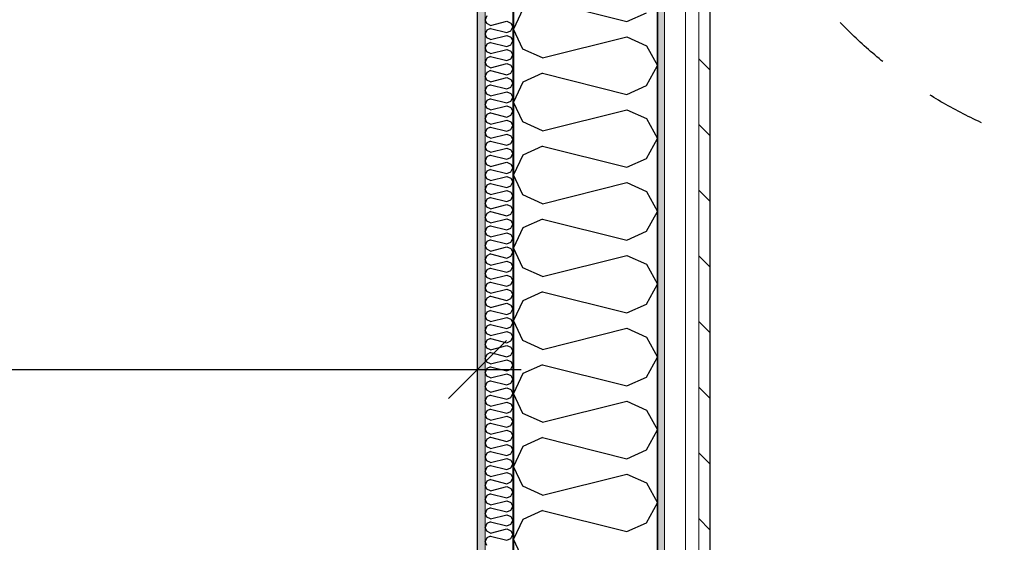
# Model space of a CAD drawing. Header units: millimetres. Extents: x -5000 to 341424, y -9235 to 550260.
# Tile 169 of 236: x 301953 to 303648, y 353146 to 354045. Entities that reach past the tile are written whole.
import ezdxf
from ezdxf.enums import TextEntityAlignment as Align

# ---------------------------------------------------------------- set-up
doc = ezdxf.new("R2010")
doc.units = ezdxf.units.MM
doc.header["$LTSCALE"] = 0.5
doc.header["$MEASUREMENT"] = 0
for name, pattern in [('Akselinje', [1500, 1000, -200, 100, -200]), ('PLINE', [0]), ('Stipling', [400, 200, -200])]:
    doc.linetypes.add(name, pattern=pattern)
for name, color, linetype in [('0(Nye konstruksjoner)', 7, 'Continuous'), ('232- Ikke-bærende yttervegger (Skravur)(Nye konstruksjoner)', 7, 'Continuous'), ('232- Ikke-bærende yttervegger(Nye konstruksjoner)', 7, 'Continuous'), ('255- Gulvoverflate(Nye konstruksjoner)', 7, 'Continuous'), ('82-- Modullinjer(Nye konstruksjoner)', 7, 'Continuous'), ('842-M___1_50 Målsetting bygning', 7, 'Continuous'), ('842-M___1_50 Målsetting bygning(Nye konstruksjoner)', 7, 'Continuous'), ('862- M___Nettoareal(Nye konstruksjoner)', 7, 'Continuous'), ('862- M___Nettoareal(Polylinje)(Nye konstruksjoner)', 7, 'Continuous'), ('862- M___Nettoareal(Tekst)(Nye konstruksjoner)', 7, 'Continuous')]:
    doc.layers.add(name, color=color, linetype=linetype)
doc.layers.add('235- Utvendig kledning og overflate(Nye konstruksjoner)', color=7, linetype='Continuous', lineweight=0)
doc.layers.add('236- Innvendig kledning og overflate(Nye konstruksjoner)', color=7, linetype='Continuous', lineweight=0)
doc.styles.add('GENERATED_STYLE_1', font='txt')
doc.styles.add('GENERATED_STYLE_3', font='arial.ttf')
doc.styles.add('GENERATED_STYLE_5', font='arial.ttf')
doc.dimstyles.new('GENERATED_STYLE__2', dxfattribs={"dimtxt": 100, "dimasz": 95, "dimexe": 0.18, "dimexo": 0.0625, "dimgap": 0, "dimtad": 1, "dimtih": 1, "dimtoh": 1, "dimdec": 0, "dimzin": 0, "dimdsep": 46, "dimtxsty": 'GENERATED_STYLE_3', "dimblk": 'ARROWHEAD_6', "dimblk1": 'ARROWHEAD_6', "dimblk2": 'ARROWHEAD_6', "dimcen": 0.09, "dimse1": 1, "dimse2": 1, "dimclrd": 256, "dimclre": 256, "dimclrt": 256, "dimadec": 1, "dimazin": 0, "dimtfac": 1, "dimtdec": 4, "dimtmove": 0, "dimatfit": 3, "dimfxl": 1, "dimtolj": 1, "dimtzin": 0, "dimarcsym": 0})
doc.dimstyles.new('GENERATED_STYLE__4', dxfattribs={"dimtxt": 100, "dimasz": 95, "dimexe": 0.18, "dimexo": 0.0625, "dimgap": 0, "dimtad": 1, "dimdec": 0, "dimzin": 0, "dimdsep": 46, "dimtxsty": 'GENERATED_STYLE_3', "dimblk": 'ARROWHEAD_6', "dimblk1": 'ARROWHEAD_6', "dimblk2": 'ARROWHEAD_6', "dimcen": 0.09, "dimse1": 1, "dimse2": 1, "dimclrd": 256, "dimclre": 256, "dimclrt": 256, "dimadec": 1, "dimazin": 0, "dimtfac": 1, "dimtdec": 4, "dimtmove": 0, "dimatfit": 3, "dimfxl": 1, "dimtolj": 1, "dimtzin": 0, "dimarcsym": 0})
pattern_1 = [(0, (0, 0), (0, 43.30127), [0, -25]), (0, (12.5, 21.65), (0, 43.30127), [0, -25])]

# ---------------------------------------------------------------- blocks, each defined once
blk = doc.blocks.new('LEILIGHET 2__3', base_point=(300468.6, 348580.7))
at = {"layer": '862- M___Nettoareal(Polylinje)(Nye konstruksjoner)', "linetype": 'PLINE', "flags": 128}
blk.add_lwpolyline([(302741, 356380.7), (294611, 356380.7), (294611, 348080.7), (297926, 348080.7), (297926, 349780.7), (302741, 349780.7)], close=True, dxfattribs=at)
at = {"layer": '862- M___Nettoareal(Tekst)(Nye konstruksjoner)', "style": 'GENERATED_STYLE_1'}
for tag, p in [('DUMMY_861', (296689.7, 358469.3)), ('ROOM_NAME', (295952.5, 358419.5)), ('DUMMY_862', (295952.5, 358281.1))]:
    blk.add_attdef(tag, text='', height=100, dxfattribs=at).set_placement(p, align=Align.TOP_LEFT)
blk = doc.blocks.new('STUE__7', base_point=(299299.5, 355025.2))
at = {"layer": '862- M___Nettoareal(Polylinje)(Nye konstruksjoner)', "linetype": 'PLINE', "flags": 128}
blk.add_lwpolyline([(298050, 349780.7), (302741, 349780.7), (302741, 356380.7), (298050, 356380.7), (298050, 355490.7), (298050, 354480.7)], close=True, dxfattribs=at)
at = {"layer": '862- M___Nettoareal(Tekst)(Nye konstruksjoner)', "style": 'GENERATED_STYLE_1'}
for tag, p in [('DUMMY_861', (299523.6, 355213.4)), ('ROOM_NAME', (299075.4, 355163.6)), ('DUMMY_862', (299075.4, 355025.2))]:
    blk.add_attdef(tag, text='', height=100, dxfattribs=at).set_placement(p, align=Align.TOP_LEFT)
blk = doc.blocks.new('*X113')
at = {"layer": '232- Ikke-bærende yttervegger (Skravur)(Nye konstruksjoner)', "linetype": 'PLINE'}
for p, q in [((302757.1, 354051.9), (302754, 354045.2)), ((302757.1, 354038.6), (302754, 354045.2)), ((302763.6, 354035.6), (302757.1, 354038.6)), ((302763.6, 354030.5), (302757.1, 354027.6)), ((302763.6, 354035.6), (302791.8, 354042.7)), ((302763.6, 354030.5), (302791.8, 354023.5)), ((302791.8, 354042.7), (302798.3, 354039.7)), ((302798.3, 354039.7), (302802, 354033.1)), ((302798.3, 354026.5), (302802, 354033.1)), ((302757.1, 354027.6), (302754, 354021)), ((302757.1, 354014.3), (302754, 354021)), ((302763.6, 354011.4), (302757.1, 354014.3)), ((302763.6, 354011.4), (302791.8, 354018.4)), ((302791.8, 354023.5), (302798.3, 354026.5)), ((302791.8, 354018.4), (302798.3, 354015.4)), ((302798.3, 354015.4), (302802, 354008.8)), ((302757.1, 354003.3), (302754, 353996.7)), ((302757.1, 353990), (302754, 353996.7)), ((302763.6, 354006.3), (302757.1, 354003.3)), ((302763.6, 354006.3), (302791.8, 353999.2)), ((302763.6, 353987.1), (302791.8, 353994.1)), ((302791.8, 353999.2), (302798.3, 354002.2)), ((302791.8, 353994.1), (302798.3, 353991.2)), ((302798.3, 354002.2), (302802, 354008.8)), ((302757.1, 353979), (302754, 353972.4)), ((302763.6, 353987.1), (302757.1, 353990)), ((302763.6, 353982), (302757.1, 353979)), ((302763.6, 353982), (302791.8, 353974.9)), ((302791.8, 353974.9), (302798.3, 353977.9)), ((302798.3, 353991.2), (302802, 353984.5)), ((302798.3, 353977.9), (302802, 353984.5)), ((302757.1, 353965.8), (302754, 353972.4)), ((302763.6, 353962.8), (302757.1, 353965.8)), ((302763.6, 353962.8), (302791.8, 353969.8)), ((302791.8, 353969.8), (302798.3, 353966.9)), ((302798.3, 353966.9), (302802, 353960.2)), ((302798.3, 353953.6), (302802, 353960.2)), ((302757.1, 353954.7), (302754, 353948.1)), ((302757.1, 353941.5), (302754, 353948.1)), ((302763.6, 353957.7), (302757.1, 353954.7)), ((302763.6, 353957.7), (302791.8, 353950.7)), ((302763.6, 353938.5), (302791.8, 353945.6)), ((302791.8, 353950.7), (302798.3, 353953.6)), ((302791.8, 353945.6), (302798.3, 353942.6)), ((302757.1, 353930.5), (302754, 353923.8)), ((302763.6, 353938.5), (302757.1, 353941.5)), ((302763.6, 353933.4), (302757.1, 353930.5)), ((302763.6, 353933.4), (302791.8, 353926.4)), ((302791.8, 353926.4), (302798.3, 353929.3)), ((302798.3, 353942.6), (302802, 353936)), ((302798.3, 353929.3), (302802, 353936)), ((302757.1, 353917.2), (302754, 353923.8)), ((302763.6, 353914.2), (302757.1, 353917.2)), ((302763.6, 353914.2), (302791.8, 353921.3)), ((302791.8, 353921.3), (302798.3, 353918.3)), ((302798.3, 353918.3), (302802, 353911.7)), ((302798.3, 353905.1), (302802, 353911.7)), ((302757.1, 353906.2), (302754, 353899.5)), ((302757.1, 353892.9), (302754, 353899.5)), ((302763.6, 353909.1), (302757.1, 353906.2)), ((302763.6, 353890), (302757.1, 353892.9)), ((302763.6, 353909.1), (302791.8, 353902.1)), ((302763.6, 353890), (302791.8, 353897)), ((302791.8, 353902.1), (302798.3, 353905.1)), ((302791.8, 353897), (302798.3, 353894)), ((302798.3, 353894), (302802, 353887.4)), ((302757.1, 353881.9), (302754, 353875.3)), ((302763.6, 353884.9), (302757.1, 353881.9)), ((302763.6, 353884.9), (302791.8, 353877.8)), ((302791.8, 353877.8), (302798.3, 353880.8)), ((302798.3, 353880.8), (302802, 353887.4)), ((302757.1, 353868.6), (302754, 353875.3)), ((302763.6, 353865.7), (302757.1, 353868.6)), ((302763.6, 353860.6), (302757.1, 353857.6)), ((302763.6, 353865.7), (302791.8, 353872.7)), ((302763.6, 353860.6), (302791.8, 353853.5)), ((302791.8, 353872.7), (302798.3, 353869.8)), ((302798.3, 353869.8), (302802, 353863.1)), ((302798.3, 353856.5), (302802, 353863.1)), ((302757.1, 353857.6), (302754, 353851)), ((302757.1, 353844.4), (302754, 353851)), ((302763.6, 353841.4), (302757.1, 353844.4)), ((302763.6, 353841.4), (302791.8, 353848.4)), ((302791.8, 353853.5), (302798.3, 353856.5)), ((302791.8, 353848.4), (302798.3, 353845.5)), ((302798.3, 353845.5), (302802, 353838.8)), ((302757.1, 353833.3), (302754, 353826.7)), ((302757.1, 353820.1), (302754, 353826.7)), ((302763.6, 353836.3), (302757.1, 353833.3)), ((302763.6, 353836.3), (302791.8, 353829.3)), ((302791.8, 353829.3), (302798.3, 353832.2)), ((302798.3, 353832.2), (302802, 353838.8)), ((302757.1, 353809.1), (302754, 353802.4)), ((302763.6, 353817.1), (302757.1, 353820.1)), ((302763.6, 353812), (302757.1, 353809.1)), ((302763.6, 353817.1), (302791.8, 353824.2)), ((302763.6, 353812), (302791.8, 353805)), ((302791.8, 353824.2), (302798.3, 353821.2)), ((302791.8, 353805), (302798.3, 353807.9)), ((302798.3, 353821.2), (302802, 353814.6)), ((302798.3, 353807.9), (302802, 353814.6)), ((302757.1, 353795.8), (302754, 353802.4)), ((302763.6, 353792.8), (302757.1, 353795.8)), ((302763.6, 353792.8), (302791.8, 353799.9)), ((302791.8, 353799.9), (302798.3, 353796.9)), ((302798.3, 353796.9), (302802, 353790.3)), ((302757.1, 353784.8), (302754, 353778.1)), ((302757.1, 353771.5), (302754, 353778.1)), ((302763.6, 353787.7), (302757.1, 353784.8)), ((302763.6, 353787.7), (302791.8, 353780.7)), ((302763.6, 353768.5), (302791.8, 353775.6)), ((302791.8, 353780.7), (302798.3, 353783.6)), ((302791.8, 353775.6), (302798.3, 353772.6)), ((302798.3, 353783.6), (302802, 353790.3)), ((302757.1, 353760.5), (302754, 353753.9)), ((302763.6, 353768.5), (302757.1, 353771.5)), ((302763.6, 353763.4), (302757.1, 353760.5)), ((302763.6, 353763.4), (302791.8, 353756.4)), ((302791.8, 353756.4), (302798.3, 353759.4)), ((302798.3, 353772.6), (302802, 353766)), ((302798.3, 353759.4), (302802, 353766)), ((302757.1, 353747.2), (302754, 353753.9)), ((302763.6, 353744.3), (302757.1, 353747.2)), ((302763.6, 353744.3), (302791.8, 353751.3)), ((302791.8, 353751.3), (302798.3, 353748.3)), ((302798.3, 353748.3), (302802, 353741.7)), ((302798.3, 353735.1), (302802, 353741.7)), ((302757.1, 353736.2), (302754, 353729.6)), ((302757.1, 353722.9), (302754, 353729.6)), ((302763.6, 353739.2), (302757.1, 353736.2)), ((302763.6, 353739.2), (302791.8, 353732.1)), ((302763.6, 353720), (302791.8, 353727)), ((302791.8, 353732.1), (302798.3, 353735.1)), ((302791.8, 353727), (302798.3, 353724.1)), ((302798.3, 353724.1), (302802, 353717.4)), ((302757.1, 353711.9), (302754, 353705.3)), ((302763.6, 353720), (302757.1, 353722.9)), ((302763.6, 353714.9), (302757.1, 353711.9)), ((302763.6, 353714.9), (302791.8, 353707.8)), ((302791.8, 353707.8), (302798.3, 353710.8)), ((302798.3, 353710.8), (302802, 353717.4)), ((302757.1, 353698.7), (302754, 353705.3)), ((302763.6, 353695.7), (302757.1, 353698.7)), ((302763.6, 353690.6), (302757.1, 353687.6)), ((302763.6, 353695.7), (302791.8, 353702.7)), ((302763.6, 353690.6), (302791.8, 353683.6)), ((302791.8, 353702.7), (302798.3, 353699.8)), ((302798.3, 353699.8), (302802, 353693.2)), ((302798.3, 353686.5), (302802, 353693.2)), ((302757.1, 353687.6), (302754, 353681)), ((302757.1, 353674.4), (302754, 353681)), ((302763.6, 353671.4), (302757.1, 353674.4)), ((302763.6, 353671.4), (302791.8, 353678.5)), ((302791.8, 353683.6), (302798.3, 353686.5)), ((302791.8, 353678.5), (302798.3, 353675.5)), ((302798.3, 353675.5), (302802, 353668.9)), ((302757.1, 353663.4), (302754, 353656.7)), ((302757.1, 353650.1), (302754, 353656.7)), ((302763.6, 353666.3), (302757.1, 353663.4)), ((302763.6, 353666.3), (302791.8, 353659.3)), ((302791.8, 353659.3), (302798.3, 353662.2)), ((302798.3, 353662.2), (302802, 353668.9)), ((302757.1, 353639.1), (302754, 353632.5)), ((302763.6, 353647.1), (302757.1, 353650.1)), ((302763.6, 353642), (302757.1, 353639.1)), ((302763.6, 353647.1), (302791.8, 353654.2)), ((302763.6, 353642), (302791.8, 353635)), ((302791.8, 353654.2), (302798.3, 353651.2)), ((302798.3, 353651.2), (302802, 353644.6)), ((302798.3, 353638), (302802, 353644.6)), ((302757.1, 353625.8), (302754, 353632.5)), ((302763.6, 353622.9), (302757.1, 353625.8)), ((302763.6, 353622.9), (302791.8, 353629.9)), ((302791.8, 353635), (302798.3, 353638)), ((302791.8, 353629.9), (302798.3, 353626.9)), ((302798.3, 353626.9), (302802, 353620.3)), ((302757.1, 353614.8), (302754, 353608.2)), ((302757.1, 353601.5), (302754, 353608.2)), ((302763.6, 353617.8), (302757.1, 353614.8)), ((302763.6, 353617.8), (302791.8, 353610.7)), ((302763.6, 353598.6), (302791.8, 353605.6)), ((302791.8, 353610.7), (302798.3, 353613.7)), ((302791.8, 353605.6), (302798.3, 353602.7)), ((302798.3, 353613.7), (302802, 353620.3)), ((302757.1, 353590.5), (302754, 353583.9)), ((302763.6, 353598.6), (302757.1, 353601.5)), ((302763.6, 353593.5), (302757.1, 353590.5)), ((302763.6, 353593.5), (302791.8, 353586.4)), ((302791.8, 353586.4), (302798.3, 353589.4)), ((302798.3, 353602.7), (302802, 353596)), ((302798.3, 353589.4), (302802, 353596)), ((302757.1, 353577.3), (302754, 353583.9)), ((302763.6, 353574.3), (302757.1, 353577.3)), ((302763.6, 353574.3), (302791.8, 353581.3)), ((302791.8, 353581.3), (302798.3, 353578.4)), ((302798.3, 353578.4), (302802, 353571.7)), ((302798.3, 353565.1), (302802, 353571.7)), ((302757.1, 353566.2), (302754, 353559.6)), ((302757.1, 353553), (302754, 353559.6)), ((302763.6, 353569.2), (302757.1, 353566.2)), ((302763.6, 353569.2), (302791.8, 353562.2)), ((302763.6, 353550), (302791.8, 353557.1)), ((302791.8, 353562.2), (302798.3, 353565.1)), ((302791.8, 353557.1), (302798.3, 353554.1)), ((302798.3, 353554.1), (302802, 353547.5)), ((302757.1, 353542), (302754, 353535.3)), ((302763.6, 353550), (302757.1, 353553)), ((302763.6, 353544.9), (302757.1, 353542)), ((302763.6, 353544.9), (302791.8, 353537.9)), ((302791.8, 353537.9), (302798.3, 353540.8)), ((302798.3, 353540.8), (302802, 353547.5)), ((302757.1, 353528.7), (302754, 353535.3)), ((302763.6, 353525.7), (302757.1, 353528.7)), ((302763.6, 353520.6), (302757.1, 353517.7)), ((302763.6, 353525.7), (302791.8, 353532.8)), ((302763.6, 353520.6), (302791.8, 353513.6)), ((302791.8, 353532.8), (302798.3, 353529.8)), ((302798.3, 353529.8), (302802, 353523.2)), ((302798.3, 353516.6), (302802, 353523.2)), ((302757.1, 353517.7), (302754, 353511)), ((302757.1, 353504.4), (302754, 353511)), ((302763.6, 353501.5), (302757.1, 353504.4)), ((302763.6, 353501.5), (302791.8, 353508.5)), ((302791.8, 353513.6), (302798.3, 353516.6)), ((302791.8, 353508.5), (302798.3, 353505.5)), ((302798.3, 353505.5), (302802, 353498.9)), ((302757.1, 353493.4), (302754, 353486.8)), ((302757.1, 353480.1), (302754, 353486.8)), ((302763.6, 353496.4), (302757.1, 353493.4)), ((302763.6, 353496.4), (302791.8, 353489.3)), ((302791.8, 353489.3), (302798.3, 353492.3)), ((302798.3, 353492.3), (302802, 353498.9)), ((302757.1, 353469.1), (302754, 353462.5)), ((302763.6, 353477.2), (302757.1, 353480.1)), ((302763.6, 353472.1), (302757.1, 353469.1)), ((302763.6, 353477.2), (302791.8, 353484.2)), ((302763.6, 353472.1), (302791.8, 353465)), ((302791.8, 353484.2), (302798.3, 353481.3)), ((302798.3, 353481.3), (302802, 353474.6)), ((302798.3, 353468), (302802, 353474.6)), ((302757.1, 353455.9), (302754, 353462.5)), ((302763.6, 353452.9), (302757.1, 353455.9)), ((302763.6, 353452.9), (302791.8, 353459.9)), ((302791.8, 353465), (302798.3, 353468)), ((302791.8, 353459.9), (302798.3, 353457)), ((302798.3, 353457), (302802, 353450.3)), ((302757.1, 353444.8), (302754, 353438.2)), ((302757.1, 353431.6), (302754, 353438.2)), ((302763.6, 353447.8), (302757.1, 353444.8)), ((302763.6, 353447.8), (302791.8, 353440.8)), ((302763.6, 353428.6), (302791.8, 353435.7)), ((302791.8, 353440.8), (302798.3, 353443.7)), ((302791.8, 353435.7), (302798.3, 353432.7)), ((302798.3, 353443.7), (302802, 353450.3)), ((302757.1, 353420.6), (302754, 353413.9)), ((302763.6, 353428.6), (302757.1, 353431.6)), ((302763.6, 353423.5), (302757.1, 353420.6)), ((302763.6, 353423.5), (302791.8, 353416.5)), ((302791.8, 353416.5), (302798.3, 353419.4)), ((302798.3, 353432.7), (302802, 353426.1)), ((302798.3, 353419.4), (302802, 353426.1)), ((302757.1, 353407.3), (302754, 353413.9)), ((302763.6, 353404.3), (302757.1, 353407.3)), ((302763.6, 353404.3), (302791.8, 353411.4)), ((302791.8, 353411.4), (302798.3, 353408.4)), ((302798.3, 353408.4), (302802, 353401.8)), ((302798.3, 353395.1), (302802, 353401.8)), ((302757.1, 353396.3), (302754, 353389.6)), ((302757.1, 353383), (302754, 353389.6)), ((302763.6, 353399.2), (302757.1, 353396.3)), ((302763.6, 353399.2), (302791.8, 353392.2)), ((302763.6, 353380), (302791.8, 353387.1)), ((302791.8, 353392.2), (302798.3, 353395.1)), ((302791.8, 353387.1), (302798.3, 353384.1)), ((302798.3, 353384.1), (302802, 353377.5)), ((302757.1, 353372), (302754, 353365.4)), ((302763.6, 353380), (302757.1, 353383)), ((302763.6, 353374.9), (302757.1, 353372)), ((302763.6, 353374.9), (302791.8, 353367.9)), ((302791.8, 353367.9), (302798.3, 353370.9)), ((302798.3, 353370.9), (302802, 353377.5)), ((302757.1, 353358.7), (302754, 353365.4)), ((302763.6, 353355.8), (302757.1, 353358.7)), ((302763.6, 353350.7), (302757.1, 353347.7)), ((302763.6, 353355.8), (302791.8, 353362.8)), ((302763.6, 353350.7), (302791.8, 353343.6)), ((302791.8, 353362.8), (302798.3, 353359.8)), ((302798.3, 353359.8), (302802, 353353.2)), ((302798.3, 353346.6), (302802, 353353.2)), ((302757.1, 353347.7), (302754, 353341.1)), ((302757.1, 353334.4), (302754, 353341.1)), ((302763.6, 353331.5), (302757.1, 353334.4)), ((302763.6, 353331.5), (302791.8, 353338.5)), ((302791.8, 353343.6), (302798.3, 353346.6)), ((302791.8, 353338.5), (302798.3, 353335.6)), ((302798.3, 353335.6), (302802, 353328.9)), ((302757.1, 353323.4), (302754, 353316.8)), ((302757.1, 353310.2), (302754, 353316.8)), ((302763.6, 353326.4), (302757.1, 353323.4)), ((302763.6, 353326.4), (302791.8, 353319.3)), ((302791.8, 353319.3), (302798.3, 353322.3)), ((302798.3, 353322.3), (302802, 353328.9)), ((302763.6, 353307.2), (302757.1, 353310.2)), ((302763.6, 353302.1), (302757.1, 353299.1)), ((302763.6, 353307.2), (302791.8, 353314.2)), ((302763.6, 353302.1), (302791.8, 353295.1)), ((302791.8, 353314.2), (302798.3, 353311.3)), ((302798.3, 353311.3), (302802, 353304.7)), ((302798.3, 353298), (302802, 353304.7)), ((302757.1, 353299.1), (302754, 353292.5)), ((302757.1, 353285.9), (302754, 353292.5)), ((302763.6, 353282.9), (302757.1, 353285.9)), ((302763.6, 353282.9), (302791.8, 353290)), ((302791.8, 353295.1), (302798.3, 353298)), ((302791.8, 353290), (302798.3, 353287)), ((302798.3, 353287), (302802, 353280.4)), ((302757.1, 353274.9), (302754, 353268.2)), ((302757.1, 353261.6), (302754, 353268.2)), ((302763.6, 353277.8), (302757.1, 353274.9)), ((302763.6, 353277.8), (302791.8, 353270.8)), ((302763.6, 353258.6), (302791.8, 353265.7)), ((302791.8, 353270.8), (302798.3, 353273.7)), ((302791.8, 353265.7), (302798.3, 353262.7)), ((302798.3, 353273.7), (302802, 353280.4)), ((302757.1, 353250.6), (302754, 353244)), ((302763.6, 353258.6), (302757.1, 353261.6)), ((302763.6, 353253.5), (302757.1, 353250.6)), ((302763.6, 353253.5), (302791.8, 353246.5)), ((302791.8, 353246.5), (302798.3, 353249.5)), ((302798.3, 353262.7), (302802, 353256.1)), ((302798.3, 353249.5), (302802, 353256.1)), ((302757.1, 353237.3), (302754, 353244)), ((302763.6, 353234.4), (302757.1, 353237.3)), ((302763.6, 353234.4), (302791.8, 353241.4)), ((302791.8, 353241.4), (302798.3, 353238.4)), ((302798.3, 353238.4), (302802, 353231.8)), ((302798.3, 353225.2), (302802, 353231.8)), ((302757.1, 353226.3), (302754, 353219.7)), ((302757.1, 353213), (302754, 353219.7)), ((302763.6, 353229.3), (302757.1, 353226.3)), ((302763.6, 353229.3), (302791.8, 353222.2)), ((302763.6, 353210.1), (302791.8, 353217.1)), ((302791.8, 353222.2), (302798.3, 353225.2)), ((302791.8, 353217.1), (302798.3, 353214.2)), ((302757.1, 353202), (302754, 353195.4)), ((302763.6, 353210.1), (302757.1, 353213)), ((302763.6, 353205), (302757.1, 353202)), ((302763.6, 353205), (302791.8, 353197.9)), ((302791.8, 353197.9), (302798.3, 353200.9)), ((302798.3, 353214.2), (302802, 353207.5)), ((302798.3, 353200.9), (302802, 353207.5)), ((302757.1, 353188.8), (302754, 353195.4)), ((302763.6, 353185.8), (302757.1, 353188.8)), ((302763.6, 353185.8), (302791.8, 353192.8)), ((302791.8, 353192.8), (302798.3, 353189.9)), ((302798.3, 353189.9), (302802, 353183.2)), ((302798.3, 353176.6), (302802, 353183.2)), ((302757.1, 353177.7), (302754, 353171.1)), ((302757.1, 353164.5), (302754, 353171.1)), ((302763.6, 353180.7), (302757.1, 353177.7)), ((302763.6, 353161.5), (302757.1, 353164.5)), ((302763.6, 353180.7), (302791.8, 353173.7)), ((302763.6, 353161.5), (302791.8, 353168.6)), ((302791.8, 353173.7), (302798.3, 353176.6)), ((302791.8, 353168.6), (302798.3, 353165.6)), ((302798.3, 353165.6), (302802, 353159)), ((302757.1, 353153.5), (302754, 353146.8)), ((302763.6, 353156.4), (302757.1, 353153.5)), ((302763.6, 353156.4), (302791.8, 353149.4)), ((302791.8, 353149.4), (302798.3, 353152.3)), ((302798.3, 353152.3), (302802, 353159)), ((302757.1, 353140.2), (302754, 353146.8))]:
    blk.add_line(p, q, dxfattribs=at)
blk = doc.blocks.new('*X115')
at = {"layer": '232- Ikke-bærende yttervegger (Skravur)(Nye konstruksjoner)', "linetype": 'PLINE'}
for p, q in [((302819.2, 354063.3), (302803, 354029)), ((302852.8, 354078.6), (302998.3, 354042.2)), ((302998.3, 354042.2), (303031.9, 354057.5)), ((302819.2, 353994.8), (302803, 354029)), ((302852.8, 353979.5), (302998.3, 354015.9)), ((302998.3, 354015.9), (303031.9, 354000.6)), ((302852.8, 353979.5), (302819.2, 353994.8)), ((303031.9, 354000.6), (303051, 353966.3)), ((303031.9, 353932.1), (303051, 353966.3)), ((302852.8, 353953.1), (302819.2, 353937.9)), ((302852.8, 353953.1), (302998.3, 353916.8)), ((302819.2, 353937.9), (302803, 353903.6)), ((302998.3, 353916.8), (303031.9, 353932.1)), ((302819.2, 353869.3), (302803, 353903.6)), ((302852.8, 353854), (302998.3, 353890.4)), ((302998.3, 353890.4), (303031.9, 353875.1)), ((302852.8, 353854), (302819.2, 353869.3)), ((303031.9, 353875.1), (303051, 353840.9)), ((302852.8, 353827.7), (302819.2, 353812.4)), ((302852.8, 353827.7), (302998.3, 353791.3)), ((303031.9, 353806.6), (303051, 353840.9)), ((302819.2, 353812.4), (302803, 353778.1)), ((302998.3, 353791.3), (303031.9, 353806.6)), ((302819.2, 353743.9), (302803, 353778.1)), ((302852.8, 353728.6), (302998.3, 353765)), ((302998.3, 353765), (303031.9, 353749.7)), ((302852.8, 353728.6), (302819.2, 353743.9)), ((303031.9, 353749.7), (303051, 353715.4)), ((303031.9, 353681.2), (303051, 353715.4)), ((302852.8, 353702.2), (302819.2, 353686.9)), ((302852.8, 353702.2), (302998.3, 353665.9)), ((302819.2, 353686.9), (302803, 353652.7)), ((302998.3, 353665.9), (303031.9, 353681.2)), ((302819.2, 353618.4), (302803, 353652.7)), ((302852.8, 353603.1), (302998.3, 353639.5)), ((302998.3, 353639.5), (303031.9, 353624.2)), ((303031.9, 353624.2), (303051, 353590)), ((302852.8, 353603.1), (302819.2, 353618.4)), ((303031.9, 353555.7), (303051, 353590)), ((302852.8, 353576.8), (302819.2, 353561.5)), ((302852.8, 353576.8), (302998.3, 353540.4)), ((302819.2, 353561.5), (302803, 353527.2)), ((302998.3, 353540.4), (303031.9, 353555.7)), ((302819.2, 353493), (302803, 353527.2)), ((302852.8, 353477.7), (302998.3, 353514.1)), ((302998.3, 353514.1), (303031.9, 353498.8)), ((302852.8, 353477.7), (302819.2, 353493)), ((303031.9, 353498.8), (303051, 353464.5)), ((303031.9, 353430.2), (303051, 353464.5)), ((302819.2, 353436), (302803, 353401.8)), ((302852.8, 353451.3), (302819.2, 353436)), ((302852.8, 353451.3), (302998.3, 353415)), ((302998.3, 353415), (303031.9, 353430.2)), ((302819.2, 353367.5), (302803, 353401.8)), ((302852.8, 353352.2), (302998.3, 353388.6)), ((302998.3, 353388.6), (303031.9, 353373.3)), ((302852.8, 353352.2), (302819.2, 353367.5)), ((303031.9, 353373.3), (303051, 353339.1)), ((303031.9, 353304.8), (303051, 353339.1)), ((302852.8, 353325.9), (302819.2, 353310.6)), ((302852.8, 353325.9), (302998.3, 353289.5)), ((302819.2, 353310.6), (302803, 353276.3)), ((302998.3, 353289.5), (303031.9, 353304.8)), ((302819.2, 353242.1), (302803, 353276.3)), ((302852.8, 353226.8), (302998.3, 353263.1)), ((302998.3, 353263.1), (303031.9, 353247.9)), ((302852.8, 353226.8), (302819.2, 353242.1)), ((303031.9, 353247.9), (303051, 353213.6)), ((302852.8, 353200.4), (302819.2, 353185.1)), ((302852.8, 353200.4), (302998.3, 353164.1)), ((303031.9, 353179.3), (303051, 353213.6)), ((302819.2, 353185.1), (302803, 353150.9)), ((302998.3, 353164.1), (303031.9, 353179.3)), ((302819.2, 353116.6), (302803, 353150.9))]:
    blk.add_line(p, q, dxfattribs=at)
blk = doc.blocks.new('Standard grid marker[92]', base_point=(303051, 363787.1))
at = {"layer": '82-- Modullinjer(Nye konstruksjoner)', "linetype": 'Akselinje'}
blk.add_line((303051, 363587.1), (303051, 339887.1), dxfattribs=at)
at = {"layer": '82-- Modullinjer(Nye konstruksjoner)', "style": 'GENERATED_STYLE_5'}
for tag, p in [('AC_MarkerText_1_0', (303051, 363963.5)), ('AC_MarkerText_1_1', (303051, 339613.5))]:
    blk.add_attdef(tag, text='', height=100, rotation=360, dxfattribs=at).set_placement(p, align=Align.TOP_CENTER)
blk = doc.blocks.new('*D703')
at = {"layer": '842-M___1_50 Målsetting bygning(Nye konstruksjoner)', "linetype": 'PLINE'}
for p, q in [((303051, 362727.6), (303051, 362915.1)), ((304653, 362727.6), (304653, 362915.1)), ((303101, 362871.4), (303001, 362771.4)), ((304703, 362871.4), (304603, 362771.4)), ((303051, 362821.4), (304653, 362821.4))]:
    blk.add_line(p, q, dxfattribs=at)
at = {"layer": '842-M___1_50 Målsetting bygning(Nye konstruksjoner)', "char_height": 100, "attachment_point": 7, "style": 'GENERATED_STYLE_3'}
for s, insert in [('\\A1;{\\pql;\\fArial|b0|i0|c0|p0;\\W1.000000;1\xa0602}', (303680.4, 362841.4)), ('\\A1;{\\pql;\\fArial|b0|i0|c0|p0;\\W1.000000;148}', (304612.6, 362841.4))]:
    blk.add_mtext(s, dxfattribs=dict(at, insert=insert))
blk = doc.blocks.new('ARROWHEAD_6')
at = {"linetype": 'Continuous'}
for p, q in [((-0.5, -0.5), (0.5, 0.5)), ((0, 0), (-1, 0))]:
    blk.add_line(p, q, dxfattribs=at)
blk = doc.blocks.new('*D729')
at = {"layer": '842-M___1_50 Målsetting bygning', "linetype": 'PLINE'}
for p, q in [((302120, 357738.6), (302120, 357926.1)), ((302803, 357738.6), (302803, 357926.1)), ((302170, 357882.3), (302070, 357782.3)), ((302853, 357882.3), (302753, 357782.3)), ((302120, 357832.3), (302803, 357832.3))]:
    blk.add_line(p, q, dxfattribs=at)
at = {"layer": '842-M___1_50 Målsetting bygning', "insert": (302347.1, 357852.3), "char_height": 100, "attachment_point": 7, "style": 'GENERATED_STYLE_3'}
blk.add_mtext('\\A1;{\\pql;\\fArial|b0|i0|c0|p0;\\W1.000000;683}', dxfattribs=at)
blk = doc.blocks.new('*D730')
at = {"layer": '842-M___1_50 Målsetting bygning', "linetype": 'PLINE'}
for p, q in [((302803, 357738.6), (302803, 357926.1)), ((303051, 357738.6), (303051, 357926.1)), ((302853, 357882.3), (302753, 357782.3)), ((303001, 357782.3), (303101, 357882.3)), ((302803, 357832.3), (303051, 357832.3)), ((303051, 357832.3), (303126, 357832.3))]:
    blk.add_line(p, q, dxfattribs=at)
at = {"layer": '842-M___1_50 Målsetting bygning', "insert": (302812.6, 357852.3), "char_height": 100, "attachment_point": 7, "style": 'GENERATED_STYLE_3'}
blk.add_mtext('\\A1;{\\pql;\\fArial|b0|i0|c0|p0;\\W1.000000;248}', dxfattribs=at)
blk = doc.blocks.new('S.BOD_Leil. 6_45', base_point=(303857.2, 354623.1))
at = {"layer": '862- M___Nettoareal(Polylinje)(Nye konstruksjoner)', "linetype": 'PLINE', "flags": 128}
blk.add_lwpolyline([(303141, 356542.6), (303141, 354392.6), (303141, 352511.7), (304653, 352511.7), (304653, 356542.6)], close=True, dxfattribs=at)
at = {"layer": '862- M___Nettoareal(Tekst)(Nye konstruksjoner)', "style": 'GENERATED_STYLE_1'}
for tag, p in [('DUMMY_861', (304054.7, 354905.5)), ('ROOM_NAME', (303659.7, 354855.7)), ('DUMMY_862', (304054.7, 354717.2)), ('ROOM_NUMBER', (303659.7, 354671.5)), ('DUMMY_863', (303659.7, 354529))]:
    blk.add_attdef(tag, text='', height=100, dxfattribs=at).set_placement(p, align=Align.TOP_LEFT)
blk = doc.blocks.new('*D1520')
at = {"layer": '842-M___1_50 Målsetting bygning(Nye konstruksjoner)', "linetype": 'PLINE'}
for p, q in [((298037, 353349.3), (298037, 353536.8)), ((302741, 353349.3), (302741, 353536.8)), ((298087, 353493), (297987, 353393)), ((302691, 353393), (302791, 353493)), ((297939, 353443), (298037, 353443)), ((298037, 353443), (302741, 353443)), ((302741, 353443), (302816, 353443))]:
    blk.add_line(p, q, dxfattribs=at)
at = {"layer": '842-M___1_50 Målsetting bygning(Nye konstruksjoner)', "insert": (300217.4, 353463), "char_height": 100, "attachment_point": 7, "rotation": 360, "style": 'GENERATED_STYLE_3'}
blk.add_mtext('\\A1;{\\pql;\\fArial|b0|i0|c0|p0;\\W1.000000;4\xa0704}', dxfattribs=at)

msp = doc.modelspace()

# ---------------------------------------------------------------- hatches: boundary and pattern name
at = {"layer": '232- Ikke-bærende yttervegger (Skravur)(Nye konstruksjoner)', "linetype": 'Continuous'}
h = msp.add_hatch(dxfattribs=at)
h.set_pattern_fill('Skrålinjer_2', color=256, style=0, pattern_type=2)
h.set_pattern_definition([(135, (0, 0), (56.568542, 56.568542), [80, 0])])
h.paths.add_polyline_path([(303122, 356761.6), (303122, 349399.7), (303141, 349399.7), (303141, 356761.6)])
h = msp.add_hatch(dxfattribs=at)
h.set_pattern_fill('Prikker_tett', color=256, style=0, pattern_type=2)
h.set_pattern_definition(pattern_1)
h.paths.add_polyline_path([(303051, 356690.6), (303051, 349470.7), (303063, 349470.7), (303063, 356690.6)])
msp.add_hatch(color=256, dxfattribs=at).paths.add_polyline_path([(302802, 356441.6), (302802, 349719.7), (302803, 349719.7), (302803, 356441.6)])
h = msp.add_hatch(dxfattribs=at)
h.set_pattern_fill('Prikker_tett', color=256, style=0, pattern_type=2)
h.set_pattern_definition(pattern_1)
h.paths.add_polyline_path([(302741, 356380.6), (302741, 349780.7), (302754, 349780.7), (302754, 356380.6)])

# ---------------------------------------------------------------- linework, layer by layer
at = {"layer": '0(Nye konstruksjoner)', "linetype": 'Stipling'}
msp.add_circle((303941, 354595.8), 800, dxfattribs=at)
at = {"layer": '232- Ikke-bærende yttervegger(Nye konstruksjoner)', "linetype": 'PLINE'}
for p, q in [((302803, 356441.6), (302803, 349718.7)), ((303051, 349718.7), (303051, 356442.6)), ((302802, 356393.6), (302802, 349719.7))]:
    msp.add_line(p, q, dxfattribs=at)
at = {"layer": '235- Utvendig kledning og overflate(Nye konstruksjoner)', "linetype": 'PLINE'}
for p, q in [((303122, 349422.7), (303122, 356738.6)), ((303063, 349470.7), (303063, 356690.6)), ((303099, 349458.7), (303099, 356702.6))]:
    msp.add_line(p, q, dxfattribs=at)
at = {"layer": '235- Utvendig kledning og overflate(Nye konstruksjoner)', "linetype": 'PLINE', "flags": 128}
msp.add_lwpolyline([(303141, 349380.7), (303141, 356761.6)], dxfattribs=at)
at = {"layer": '236- Innvendig kledning og overflate(Nye konstruksjoner)', "linetype": 'PLINE'}
msp.add_line((302754, 356380.6), (302754, 349767.7), dxfattribs=at)
at = {"layer": '236- Innvendig kledning og overflate(Nye konstruksjoner)', "linetype": 'PLINE', "flags": 128}
msp.add_lwpolyline([(302741, 356380.6), (302741, 349780.7)], dxfattribs=at)
at = {"layer": '255- Gulvoverflate(Nye konstruksjoner)', "linetype": 'PLINE', "flags": 128}
for points in [[(277601, 349570.7), (277601, 347770.7), (281536, 347770.7), (281536, 349470.7), (285893, 349470.7), (285893, 347770.7), (289886, 347770.7), (289886, 349470.7), (294243, 349470.7), (294243, 347770.7), (298236, 347770.7), (298236, 349470.7), (303051, 349470.7), (303051, 356690.6), (277601, 356690.6), (277601, 354890.6)], [(304801, 356690.6), (303141, 356690.6), (303141, 349380.7), (302593, 349380.7), (302593, 344120.7), (304801, 344120.7)], [(303051, 356690.6), (303051, 349470.7), (302593, 349470.7), (302593, 344120.7), (304801, 344120.7), (304801, 356690.6)]]:
    msp.add_lwpolyline(points, close=True, dxfattribs=at)

# ---------------------------------------------------------------- block references
at = {"layer": '232- Ikke-bærende yttervegger(Nye konstruksjoner)'}
for name in ['*X115', '*X113']:
    msp.add_blockref(name, (0, 0), dxfattribs=at)
at = {"layer": '82-- Modullinjer(Nye konstruksjoner)', "linetype": 'PLINE'}
msp.add_blockref('Standard grid marker[92]', (303051, 363787.1), dxfattribs=at)
at = {"layer": '862- M___Nettoareal(Nye konstruksjoner)', "linetype": 'Continuous'}
for name, p in [('LEILIGHET 2__3', (300468.6, 348580.7)), ('S.BOD_Leil. 6_45', (303857.2, 354623.1)), ('STUE__7', (299299.5, 355025.2))]:
    msp.add_blockref(name, p, dxfattribs=at)

# ---------------------------------------------------------------- dimensions: what is measured, and where the dimension line sits
at = {"layer": '842-M___1_50 Målsetting bygning', "linetype": 'Continuous'}
for base, p1, p2, picture, middle in [((302803, 357832.3), (302120, 356380.6), (302803, 353080.7), '*D729', (302461.2, 357902.3)), ((303051, 357832.3), (302803, 353080.7), (303051, 353080.7), '*D730', (302926.8, 357902.3))]:
    dim = msp.add_linear_dim(base=base, p1=p1, p2=p2, dimstyle='GENERATED_STYLE__2', dxfattribs=at)
    dim.commit()
    dim.dimension.update_dxf_attribs({"geometry": picture, "text_midpoint": middle, "dimtype": 160})
at = {"layer": '842-M___1_50 Målsetting bygning(Nye konstruksjoner)', "linetype": 'Continuous'}
dim = msp.add_linear_dim(base=(304653, 362821.4), p1=(303051, 356469.7), p2=(304653, 353056.7), dimstyle='GENERATED_STYLE__2', dxfattribs=at)
dim.commit()
dim.dimension.update_dxf_attribs({"geometry": '*D703', "text_midpoint": (303852, 362891.4), "dimtype": 160})
dim = msp.add_linear_dim(base=(302741, 353443), p1=(298037, 352074.2), p2=(302741, 353753.8), angle=360, dimstyle='GENERATED_STYLE__4', dxfattribs=at)
dim.commit()
dim.dimension.update_dxf_attribs({"geometry": '*D1520', "text_midpoint": (300388.9, 353513), "dimtype": 160, "text_rotation": 360})

doc.saveas('drawing.dxf')
